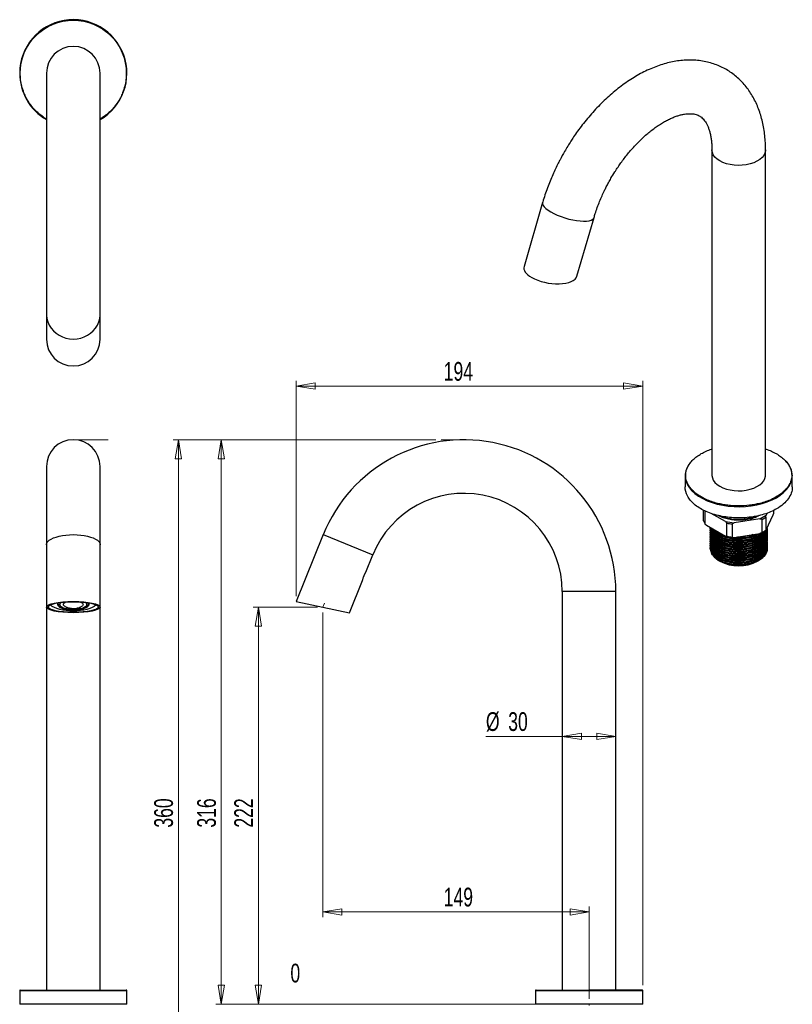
# Model space of a CAD drawing. Header units: millimetres. Extents: x 39 to 183, y 13 to 289.
# Tile 9 of 9: x 39 to 183, y 105 to 289. Entities that reach past the tile are written whole.
import ezdxf

# ---------------------------------------------------------------- set-up
doc = ezdxf.new("R2010")
doc.units = ezdxf.units.MM
doc.linetypes.add('CENTERX2', pattern=[20.32, 12.7, -2.54, 2.54, -2.54])
doc.styles.add('SLDTEXTSTYLE0', font='TXT', dxfattribs={"width": 0.7})
doc.dimstyles.new('SLDDIMSTYLE0', dxfattribs={"dimtxt": 3.5, "dimasz": 3.556, "dimexe": 0, "dimexo": 0.0625, "dimgap": 0.875, "dimtad": 1, "dimdec": 0, "dimlfac": 3, "dimrnd": 1e-09, "dimzin": 12, "dimdsep": 46, "dimtxsty": 'SLDTEXTSTYLE0', "dimblk1": 'CLOSED', "dimblk2": 'CLOSED', "dimsah": 1, "dimcen": 0.09, "dimadec": 0, "dimazin": 3, "dimtfac": 1, "dimtdec": 0, "dimtofl": 0, "dimtmove": 0, "dimatfit": 3, "dimldrblk": 'CLOSED', "dimfxl": 0, "dimfrac": 2, "dimtolj": 1, "dimtzin": 12, "dimarcsym": 0})
doc.dimstyles.new('SLDDIMSTYLE1', dxfattribs={"dimtxt": 3.5, "dimasz": 3.556, "dimexe": 0, "dimexo": 0.0625, "dimgap": 0.875, "dimtad": 1, "dimdec": 0, "dimlfac": 3, "dimrnd": 1e-09, "dimdsep": 46, "dimtxsty": 'SLDTEXTSTYLE0', "dimblk1": 'NONE', "dimblk2": 'NONE', "dimsah": 1, "dimcen": 0.09, "dimadec": 0, "dimazin": 2, "dimtfac": 1, "dimtdec": 0, "dimtmove": 0, "dimatfit": 0, "dimldrblk": 'NONE', "dimfxl": 0, "dimfrac": 2, "dimtolj": 1, "dimtzin": 12, "dimarcsym": 0})

# ---------------------------------------------------------------- blocks, each defined once
blk = doc.blocks.new('_Closed')
at = {"color": 0, "linetype": 'ByBlock', "lineweight": -2}
for p, q in [((-1, 0.166667), (0, 0)), ((-1, 0.166667), (-1, -0.166667)), ((0, 0), (-1, -0.166667)), ((0, 0), (-1, 0))]:
    blk.add_line(p, q, dxfattribs=at)
blk = doc.blocks.new('_D')
at = {"color": 7, "linetype": 'Continuous', "lineweight": 0}
for p, q in [((94.53, 179.26), (82.51, 179.26)), ((83.51, 179.26), (83.51, 105.1)), ((134.2, 105.1), (82.51, 105.1))]:
    blk.add_line(p, q, dxfattribs=at)
at = {"color": 7, "linetype": 'Continuous', "lineweight": 18, "xscale": 3.556, "yscale": 3.556}
for p, rotation in [((83.51, 179.26), 90.0000000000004), ((83.51, 105.1), 270.0000000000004)]:
    blk.add_blockref('_Closed', p, dxfattribs=dict(at, rotation=rotation))
at = {"color": 7, "linetype": 'Continuous', "lineweight": 18, "insert": (78.99, 138.08), "char_height": 3.5, "attachment_point": 1, "rotation": 90, "style": 'SLDTEXTSTYLE0'}
blk.add_mtext('222', dxfattribs=at)
blk = doc.blocks.new('_D_1')
at = {"color": 7, "linetype": 'Continuous', "lineweight": 0}
for p, q in [((95.53, 178.26), (95.53, 121.35)), ((145.2, 106.1), (145.2, 123.35)), ((95.53, 122.35), (145.2, 122.35))]:
    blk.add_line(p, q, dxfattribs=at)
at = {"color": 7, "linetype": 'Continuous', "lineweight": 18, "xscale": 3.556, "yscale": 3.556, "rotation": 180.0000000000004}
blk.add_blockref('_Closed', (95.53, 122.35), dxfattribs=at)
at = {"color": 7, "linetype": 'Continuous', "lineweight": 18, "xscale": 3.556, "yscale": 3.556}
blk.add_blockref('_Closed', (145.2, 122.35), dxfattribs=at)
at = {"color": 7, "linetype": 'Continuous', "lineweight": 18, "insert": (118.08, 126.87), "char_height": 3.5, "attachment_point": 1, "style": 'SLDTEXTSTYLE0'}
blk.add_mtext('149', dxfattribs=at)
blk = doc.blocks.new('_D_2')
at = {"color": 7, "linetype": 'Continuous', "lineweight": 0}
for p, q in [((116.58, 210.49), (75.57, 210.49)), ((76.57, 210.49), (76.57, 105.1)), ((144.2, 105.1), (75.57, 105.1))]:
    blk.add_line(p, q, dxfattribs=at)
at = {"color": 7, "linetype": 'Continuous', "lineweight": 18, "xscale": 3.556, "yscale": 3.556}
for p, rotation in [((76.57, 210.49), 90.0000000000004), ((76.57, 105.1), 270.0000000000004)]:
    blk.add_blockref('_Closed', p, dxfattribs=dict(at, rotation=rotation))
at = {"color": 7, "linetype": 'Continuous', "lineweight": 18, "insert": (72.06, 138.08), "char_height": 3.5, "attachment_point": 1, "rotation": 90, "style": 'SLDTEXTSTYLE0'}
blk.add_mtext('316', dxfattribs=at)
blk = doc.blocks.new('_D_3')
at = {"color": 7, "linetype": 'Continuous', "lineweight": 0}
for p, q in [((116.58, 210.49), (67.56, 210.49)), ((68.56, 210.49), (68.56, 90.6)), ((144.2, 90.6), (67.56, 90.6))]:
    blk.add_line(p, q, dxfattribs=at)
at = {"color": 7, "linetype": 'Continuous', "lineweight": 18, "xscale": 3.556, "yscale": 3.556}
for p, rotation in [((68.56, 210.49), 90.0000000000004), ((68.56, 90.6), 270.0000000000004)]:
    blk.add_blockref('_Closed', p, dxfattribs=dict(at, rotation=rotation))
at = {"color": 7, "linetype": 'Continuous', "lineweight": 18, "insert": (64.05, 138.08), "char_height": 3.5, "attachment_point": 1, "rotation": 90, "style": 'SLDTEXTSTYLE0'}
blk.add_mtext('360', dxfattribs=at)
blk = doc.blocks.new('_D_4')
at = {"color": 7, "linetype": 'Continuous', "lineweight": 0}
for q in [(125.95, 155.12), (150.2, 155.12)]:
    blk.add_line((140.2, 155.12), q, dxfattribs=at)
at = {"color": 7, "linetype": 'Continuous', "lineweight": 18, "xscale": 3.556, "yscale": 3.556, "rotation": 180.0000000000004}
blk.add_blockref('_Closed', (140.2, 155.12), dxfattribs=at)
at = {"color": 7, "linetype": 'Continuous', "lineweight": 18, "xscale": 3.556, "yscale": 3.556}
blk.add_blockref('_Closed', (150.2, 155.12), dxfattribs=at)
at = {"color": 7, "linetype": 'Continuous', "lineweight": 18, "char_height": 3.5, "attachment_point": 1, "style": 'SLDTEXTSTYLE0'}
for s, insert in [('%%c', (125.95, 159.63)), ('30', (130.11, 159.63))]:
    blk.add_mtext(s, dxfattribs=dict(at, insert=insert))
blk = doc.blocks.new('_D_5')
at = {"color": 7, "linetype": 'Continuous', "lineweight": 18, "insert": (89.47, 112.68), "char_height": 3.5, "attachment_point": 1, "style": 'SLDTEXTSTYLE0'}
blk.add_mtext('0', dxfattribs=at)
blk = doc.blocks.new('_None')
blk = doc.blocks.new('_D_6')
at = {"color": 7, "linetype": 'Continuous', "lineweight": 0}
for p, q in [((90.56, 181.31), (90.56, 221.49)), ((155.2, 108.67), (155.2, 221.49)), ((155.2, 220.49), (90.56, 220.49))]:
    blk.add_line(p, q, dxfattribs=at)
at = {"color": 7, "linetype": 'Continuous', "lineweight": 18, "xscale": 3.556, "yscale": 3.556, "rotation": 180.0000000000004}
blk.add_blockref('_Closed', (90.56, 220.49), dxfattribs=at)
at = {"color": 7, "linetype": 'Continuous', "lineweight": 18, "xscale": 3.556, "yscale": 3.556}
blk.add_blockref('_Closed', (155.2, 220.49), dxfattribs=at)
at = {"color": 7, "linetype": 'Continuous', "lineweight": 18, "insert": (118.08, 225), "char_height": 3.5, "attachment_point": 1, "style": 'SLDTEXTSTYLE0'}
blk.add_mtext('194', dxfattribs=at)

msp = doc.modelspace()

# ---------------------------------------------------------------- linework, layer by layer
at = {"color": 7, "linetype": 'Continuous', "lineweight": 25}
for p, q in [((43.95, 278.9), (43.95, 233.93)), ((53.95, 233.93), (53.95, 278.9)), ((168.12, 264.58), (168.12, 203.84)), ((178.12, 203.84), (178.12, 264.58)), ((136.52, 254.76), (133.06, 242.85)), ((142.94, 241.03), (146.13, 251.96)), ((43.95, 233.93), (43.95, 229.23)), ((53.95, 229.23), (53.95, 233.93)), ((43.95, 205.49), (43.95, 190.89)), ((53.95, 190.89), (53.95, 205.49)), ((163.12, 203.76), (163.12, 201.67)), ((183.12, 201.67), (183.12, 203.76)), ((166.57, 195.36), (166.57, 197.34)), ((166.82, 197.27), (166.82, 194.82)), ((170.65, 195.2), (167.99, 196.74)), ((178.46, 196.8), (178.27, 196.38)), ((179.56, 196.45), (179.67, 196.81)), ((179.67, 196.81), (179.67, 197.34)), ((166.82, 194.82), (167.11, 194.52)), ((170.65, 195.2), (172.26, 194.95)), ((170.65, 195.2), (170.93, 194.9)), ((170.93, 192.45), (170.93, 194.9)), ((171.87, 194.76), (172.26, 194.95)), ((177.09, 195.7), (172.26, 194.95)), ((177.09, 195.7), (178.27, 196.38)), ((177.09, 195.7), (177.48, 195.63)), ((177.48, 193.18), (177.48, 195.63)), ((178.16, 196.02), (178.27, 196.38)), ((178.16, 196.02), (178.16, 193.57)), ((178.27, 193.66), (179.56, 196.45)), ((167.11, 194.52), (170.65, 192.48)), ((167.82, 194.05), (167.82, 193.87)), ((167.82, 193.64), (167.82, 193.47)), ((167.82, 193.23), (167.82, 193.06)), ((171.87, 194.76), (171.87, 192.31)), ((177.48, 193.18), (177.09, 192.98)), ((177.72, 193.3), (177.84, 193.37)), ((178.16, 193.57), (178.27, 193.66)), ((178.42, 193.67), (178.42, 193.84)), ((178.42, 193.26), (178.42, 193.44)), ((178.42, 192.85), (178.42, 193.03)), ((95.59, 192.77), (90.56, 180.31)), ((167.82, 192.82), (167.82, 192.65)), ((167.82, 192.42), (167.82, 192.24)), ((167.82, 192.01), (167.82, 191.83)), ((167.82, 191.6), (167.82, 191.42)), ((167.82, 191.19), (167.82, 191.02)), ((170.93, 192.45), (170.65, 192.48)), ((170.65, 192.48), (172.26, 192.23)), ((171.87, 192.31), (172.26, 192.23)), ((172.26, 192.23), (177.09, 192.98)), ((176.98, 191.16), (176.81, 191.32)), ((177.03, 192.97), (176.87, 192.86)), ((178.42, 192.44), (178.42, 192.62)), ((178.42, 192.04), (178.42, 192.21)), ((178.42, 191.63), (178.42, 191.8)), ((178.42, 191.22), (178.42, 191.4)), ((43.95, 190.89), (43.95, 179.26)), ((53.95, 179.26), (53.95, 190.89)), ((167.82, 190.78), (167.82, 190.61)), ((167.82, 190.61), (168, 189.83)), ((167.82, 190.37), (167.82, 190.2)), ((178.42, 190.81), (178.42, 190.99)), ((178.42, 190.4), (178.42, 190.58)), ((178.42, 190.1), (178.42, 190.17)), ((103.55, 185.78), (104.86, 189.02)), ((169.42, 187.91), (169.61, 187.8)), ((176.63, 187.8), (176.87, 187.94)), ((100.49, 178.2), (102.93, 184.23)), ((140.2, 182.15), (140.2, 107.77)), ((150.2, 107.77), (150.2, 182.15)), ((90.56, 180.31), (100.49, 178.2)), ((43.95, 179.26), (43.95, 107.77)), ((46.45, 180.09), (46.45, 179.73)), ((51.45, 179.73), (51.45, 180.09)), ((51.72, 179.89), (51.74, 179.82)), ((53.95, 107.77), (53.95, 179.26)), ((38.95, 107.67), (38.95, 105.1)), ((58.95, 105.1), (58.95, 107.67)), ((135.2, 107.67), (135.2, 105.1)), ((155.2, 105.1), (155.2, 107.67))]:
    msp.add_line(p, q, dxfattribs=at)
at = {"color": 7, "linetype": 'CENTERX2', "lineweight": 18}
for p, q in [((48.95, 210.49), (55.48, 210.49)), ((121.86, 210.49), (117.58, 210.49)), ((95.53, 179.26), (95.81, 179.96)), ((145.2, 105.1), (145.2, 104.85))]:
    msp.add_line(p, q, dxfattribs=at)
at = {"color": 8, "linetype": 'Continuous', "lineweight": 25}
for p, q in [((95.59, 192.77), (104.86, 189.02)), ((176.87, 191.22), (176.73, 191.39)), ((168, 189.6), (168.12, 189.67)), ((150.2, 182.15), (140.2, 182.15)), ((38.95, 107.67), (58.95, 107.67)), ((135.2, 107.67), (155.2, 107.67))]:
    msp.add_line(p, q, dxfattribs=at)
at = {"color": 8, "linetype": 'Continuous', "lineweight": 25, "flags": 128}
for points in [[(169.59, 262.54), (169.09, 262.87), (168.68, 263.25), (168.38, 263.66), (168.2, 264.09), (168.12, 264.53), (168.12, 264.58)], [(178.12, 264.58), (178.11, 264.41), (178.01, 263.98), (177.79, 263.55), (177.47, 263.15), (177.04, 262.79), (176.52, 262.46), (175.92, 262.19), (175.25, 261.97), (174.54, 261.81), (173.79, 261.72), (173.03, 261.69), (172.26, 261.74), (171.52, 261.85), (170.82, 262.02), (170.17, 262.25), (169.59, 262.54)], [(136.52, 254.76), (136.51, 254.52), (136.61, 254.24), (136.82, 253.94), (137.13, 253.63), (137.54, 253.31), (138.05, 253)], [(138.05, 253), (138.62, 252.69), (139.27, 252.4), (139.96, 252.13), (140.68, 251.89), (141.41, 251.68), (142.15, 251.52), (142.86, 251.4), (143.54, 251.32), (144.17, 251.29), (144.73, 251.31), (145.21, 251.38), (145.6, 251.49), (145.89, 251.65), (146.07, 251.85), (146.13, 251.97)], [(43.95, 233.93), (43.96, 233.77), (44.03, 233.12), (44.2, 232.5), (44.46, 231.9), (44.81, 231.34), (45.24, 230.83), (45.74, 230.38), (46.3, 230), (46.92, 229.69), (47.57, 229.47), (48.26, 229.34), (48.95, 229.29)], [(48.95, 229.29), (49.65, 229.34), (50.33, 229.47), (50.99, 229.69), (51.6, 230), (52.17, 230.38), (52.67, 230.83), (53.1, 231.34), (53.45, 231.9), (53.71, 232.5), (53.88, 233.12), (53.95, 233.77), (53.95, 233.93)], [(163.12, 203.76), (163.15, 203.33), (163.29, 202.71), (163.54, 202.1), (163.91, 201.52), (164.39, 200.95), (164.96, 200.43), (165.64, 199.94), (166.4, 199.49), (167.24, 199.1), (168.14, 198.76), (169.11, 198.47), (170.13, 198.26), (171.17, 198.1), (172.25, 198.01), (173.33, 197.99), (174.41, 198.04), (175.47, 198.15), (176.51, 198.33), (177.51, 198.58), (178.45, 198.88), (179.34, 199.24), (180.15, 199.66), (180.88, 200.12), (181.51, 200.62), (182.05, 201.17), (182.49, 201.74), (182.81, 202.33), (183.02, 202.95), (183.12, 203.57), (183.12, 203.76)], [(43.95, 190.89), (43.96, 190.96), (44.03, 191.22), (44.2, 191.47), (44.46, 191.71), (44.81, 191.94), (45.24, 192.15), (45.74, 192.33), (46.3, 192.48), (46.92, 192.6), (47.57, 192.69), (48.26, 192.75), (48.95, 192.77)], [(48.95, 192.77), (49.65, 192.75), (50.33, 192.69), (50.99, 192.6), (51.6, 192.48), (52.17, 192.33), (52.67, 192.15), (53.1, 191.94), (53.45, 191.71), (53.71, 191.47), (53.88, 191.22), (53.95, 190.96), (53.95, 190.89)], [(51.74, 179.89), (51.73, 179.74), (51.65, 179.55), (51.47, 179.37), (51.2, 179.2), (50.86, 179.06), (50.45, 178.94), (49.99, 178.85), (49.5, 178.8), (48.99, 178.78), (48.47, 178.79), (47.98, 178.84), (47.51, 178.93), (47.1, 179.04), (46.75, 179.18), (46.47, 179.35), (46.28, 179.53), (46.18, 179.71), (46.16, 179.82)]]:
    msp.add_lwpolyline(points, dxfattribs=at)
at = {"color": 7, "linetype": 'Continuous', "lineweight": 25, "flags": 128}
for points in [[(168.12, 203.84), (168.12, 203.79), (168.2, 203.35), (168.38, 202.92), (168.68, 202.51), (169.09, 202.14), (169.59, 201.8)], [(169.59, 201.8), (170.17, 201.52), (170.82, 201.28), (171.52, 201.11), (172.26, 201), (173.03, 200.96), (173.79, 200.98), (174.54, 201.08), (175.25, 201.23), (175.92, 201.45), (176.52, 201.73), (177.04, 202.05), (177.47, 202.42), (177.79, 202.82), (178.01, 203.24), (178.11, 203.68), (178.12, 203.84)], [(178.42, 190.1), (178.42, 189.98), (178.33, 189.53), (178.12, 189.09), (177.8, 188.67), (177.38, 188.28), (176.86, 187.93), (176.26, 187.63), (175.58, 187.39)], [(53.23, 179.65), (53.16, 179.58), (52.86, 179.36), (52.48, 179.15), (52.02, 178.97), (51.49, 178.82), (50.9, 178.69), (50.28, 178.6), (49.62, 178.54), (48.95, 178.53), (48.28, 178.54), (47.63, 178.6), (47, 178.69), (46.42, 178.82), (45.89, 178.97), (45.43, 179.15), (45.04, 179.36), (44.74, 179.58), (44.67, 179.65)]]:
    msp.add_lwpolyline(points, dxfattribs=at)
at = {"color": 7, "linetype": 'Continuous', "lineweight": 25}
for centre, radius, start, end in [((48.95, 278.9), 10, 300, 179.6376), ((48.95, 278.9), 5, 0, 180), ((48.95, 278.9), 10, 179.6376, 240), ((48.95, 205.49), 5, 0, 180), ((121.86, 182.15), 28.33, 0, 158), ((166.94, 203.69), 3.82, 140.8091, 178.9223), ((179.1, 203.63), 4.03, 1.9188, 43.7007), ((121.86, 182.15), 18.33, 0, 158), ((169.12, 196.22), 2.69, 198.5511, 211.2458), ((173.05, 205.47), 10.77, 258.6932, 263.7207), ((174.69, 201.25), 6.28, 296.3949, 303.5997), ((174.69, 198.8), 6.28, 296.3949, 303.5997), ((173.05, 203.02), 10.77, 258.6932, 263.7207), ((173.12, 194.52), 7.58, 242.3907, 297.6147), ((39.05, 107.67), 0.1, 90, 180), ((58.85, 107.67), 0.1, 0, 90), ((135.3, 107.67), 0.1, 90, 180), ((155.1, 107.67), 0.1, 0, 90)]:
    msp.add_arc(centre, radius, start, end, dxfattribs=at)
for centre, major_axis, ratio, start_param, end_param in [((138, 241.94), (4.97, -0.78), 0.445704, 3.084846, 4.000589), ((138, 241.94), (4.97, -0.78), 0.445704, 4.000589, 6.226439), ((48.95, 229.23), (5, 0), 0.993237, 3.141593, 4.712389), ((48.95, 229.23), (5, 0), 0.993237, 4.712389, 6.283185)]:
    msp.add_ellipse(centre, major_axis=major_axis, ratio=ratio, start_param=start_param, end_param=end_param, dxfattribs=at)
for major_axis in [(5, 0), (4.67, 0)]:
    msp.add_ellipse((48.95, 179.26), major_axis=major_axis, ratio=0.211119, dxfattribs=at)
for points, knots in [([(39.05, 278.9), (39.05, 281.52), (40.1, 284.04), (43.81, 287.75), (46.33, 288.8), (51.58, 288.8), (54.1, 287.75), (57.81, 284.04), (58.85, 281.52), (58.85, 278.9)], [0, 0, 0, 0, 0.25, 0.25, 0.5, 0.5, 0.75, 0.75, 1, 1, 1, 1]), ([(178.11, 264.58), (178.12, 264.69), (178.13, 265.26), (178.08, 266.26), (177.96, 267.59), (177.76, 268.88), (177.49, 270.13), (177.15, 271.35), (176.73, 272.52), (176.24, 273.63), (175.67, 274.69), (175.04, 275.68), (174.33, 276.61), (173.55, 277.47), (172.71, 278.26), (171.8, 278.96), (170.83, 279.59), (169.8, 280.13), (168.71, 280.57), (167.57, 280.93), (166.37, 281.18), (165.12, 281.33), (163.87, 281.37), (162.62, 281.31), (161.4, 281.16), (160.15, 280.91), (158.9, 280.57), (157.64, 280.14), (156.38, 279.61), (155.13, 279.01), (153.89, 278.32), (152.67, 277.55), (151.47, 276.72), (150.29, 275.81), (149.14, 274.84), (148.02, 273.81), (146.93, 272.73), (145.89, 271.61), (144.89, 270.44), (143.95, 269.27), (143.09, 268.12), (142.38, 267.1), (141.77, 266.17), (141.2, 265.27), (140.82, 264.63), (140.62, 264.29)], [0, 0, 0, 0, 0.005913, 0.030132, 0.054422, 0.078741, 0.103043, 0.127278, 0.151398, 0.175363, 0.199149, 0.222751, 0.246186, 0.269494, 0.292733, 0.315979, 0.33932, 0.362853, 0.386668, 0.410856, 0.435528, 0.460792, 0.486746, 0.510595, 0.534811, 0.559366, 0.584208, 0.609271, 0.634484, 0.65978, 0.6851, 0.710389, 0.73561, 0.760741, 0.785762, 0.810655, 0.83539, 0.859921, 0.884153, 0.907875, 0.930507, 0.95078, 0.965544, 0.982064, 1, 1, 1, 1]), ([(149.28, 259.29), (149.53, 259.7), (149.87, 260.27), (150.4, 261.1), (150.87, 261.8), (151.45, 262.61), (152.08, 263.43), (152.76, 264.26), (153.47, 265.08), (154.21, 265.87), (154.97, 266.62), (155.75, 267.34), (156.54, 268), (157.33, 268.61), (158.12, 269.16), (158.9, 269.65), (159.65, 270.08), (160.39, 270.44), (161.1, 270.75), (161.78, 270.98), (162.42, 271.16), (163.01, 271.28), (163.57, 271.35), (164.08, 271.36), (164.54, 271.33), (164.97, 271.26), (165.37, 271.14), (165.76, 270.96), (166.13, 270.72), (166.47, 270.4), (166.76, 270.05), (167.04, 269.64), (167.29, 269.16), (167.51, 268.61), (167.71, 267.99), (167.88, 267.3), (168.01, 266.54), (168.09, 265.71), (168.12, 265.05), (168.12, 264.66), (168.12, 264.58)], [0, 0, 0, 0, 0.030393, 0.042788, 0.063321, 0.084595, 0.107351, 0.131009, 0.155324, 0.180099, 0.20519, 0.23049, 0.255916, 0.281406, 0.306915, 0.332412, 0.357881, 0.383326, 0.408766, 0.43425, 0.459839, 0.485639, 0.511821, 0.538641, 0.566485, 0.595961, 0.628076, 0.664589, 0.708211, 0.742896, 0.774205, 0.803534, 0.831658, 0.859062, 0.886058, 0.912851, 0.939576, 0.966296, 0.993068, 1, 1, 1, 1]), ([(140.62, 264.29), (140.34, 263.78), (139.93, 263.06), (139.38, 261.98), (138.92, 261.05), (138.4, 259.92), (137.9, 258.73), (137.41, 257.48), (136.96, 256.17), (136.66, 255.26), (136.53, 254.79), (136.52, 254.76)], [0, 0, 0, 0, 0.166352, 0.234156, 0.346593, 0.463266, 0.588345, 0.718777, 0.853354, 0.991121, 1, 1, 1, 1]), ([(146.13, 251.97), (146.2, 252.21), (146.38, 252.83), (146.73, 253.83), (147.16, 254.95), (147.6, 256), (148.03, 256.91), (148.43, 257.72), (148.83, 258.49), (149.13, 259.02), (149.28, 259.29)], [0, 0, 0, 0, 0.100455, 0.254847, 0.406663, 0.552027, 0.682526, 0.777707, 0.884292, 1, 1, 1, 1]), ([(163.27, 204.42), (163.27, 204.42), (163.29, 204.62), (163.42, 205.01), (163.67, 205.58), (164.05, 206.17), (164.59, 206.77), (165.29, 207.37), (165.85, 207.72), (166.12, 207.89)], [0, 0, 0, 0, 0.004464, 0.1550687, 0.3025097, 0.4499766, 0.6385801, 0.8220491, 1, 1, 1, 1]), ([(166.12, 207.89), (166.42, 208.04), (167.02, 208.36), (167.7, 208.65), (168.1, 208.77), (168.12, 208.77)], [0, 0, 0, 0, 0.476927, 0.968644, 1, 1, 1, 1]), ([(178.12, 208.77), (178.14, 208.77), (178.54, 208.65), (179.22, 208.36), (180.14, 207.9), (180.95, 207.37), (181.65, 206.77), (182.19, 206.17), (182.56, 205.58), (182.79, 205.18), (182.82, 204.95), (182.83, 204.92)], [0, 0, 0, 0, 0.009398, 0.157074, 0.300318, 0.443543, 0.59122, 0.743052, 0.861732, 0.980434, 1, 1, 1, 1]), ([(180.19, 197.59), (179.5, 197.18), (178.7, 196.84), (176.97, 196.31), (176.04, 196.12), (174.11, 195.89), (173.12, 195.87), (171.16, 195.98), (170.2, 196.12), (168.39, 196.55), (167.54, 196.85), (166.02, 197.56), (165.35, 197.99), (164.26, 198.93), (163.84, 199.45), (163.27, 200.53), (163.12, 201.1), (163.12, 201.67)], [0, 0, 0, 0, 0.125, 0.125, 0.25, 0.25, 0.375, 0.375, 0.5, 0.5, 0.625, 0.625, 0.75, 0.75, 0.875, 0.875, 1, 1, 1, 1]), ([(183.12, 201.67), (183.12, 201.29), (183.06, 200.91), (182.8, 200.17), (182.61, 199.81), (182.11, 199.11), (181.8, 198.77), (181.07, 198.15), (180.66, 197.85), (180.19, 197.59)], [0, 0, 0, 0, 0.25, 0.25, 0.5, 0.5, 0.75, 0.75, 1, 1, 1, 1]), ([(176.94, 196.33), (176.71, 196.21), (176.2, 195.96), (175.27, 195.68), (174.22, 195.49), (173.12, 195.43), (172.02, 195.49), (170.97, 195.68), (170.04, 195.96), (169.54, 196.21), (169.3, 196.33)], [0, 0, 0, 0, 0.1099092, 0.2399395, 0.3699697, 0.5, 0.6300303, 0.7600605, 0.8900908, 1, 1, 1, 1]), ([(176.2, 196.2), (176.16, 196.18), (175.85, 196.02), (175.16, 195.83), (174.16, 195.63), (173.12, 195.56), (172.08, 195.61), (171.08, 195.77), (170.29, 195.99), (169.89, 196.19), (169.75, 196.25)], [0, 0, 0, 0, 0.02549, 0.174795, 0.324099, 0.473404, 0.622709, 0.772014, 0.921319, 1, 1, 1, 1]), ([(175.23, 195.69), (175.51, 195.77), (176.08, 195.93), (176.54, 196.18), (176.76, 196.3)], [0, 0, 0, 0, 0.514705, 1, 1, 1, 1]), ([(176.87, 192.04), (176.61, 191.9), (176.09, 191.63), (175.16, 191.33), (174.16, 191.14), (173.12, 191.07), (172.08, 191.12), (171.08, 191.28), (170.16, 191.55), (169.35, 191.92), (168.69, 192.38), (168.19, 192.9), (167.9, 193.46), (167.79, 193.87), (167.83, 194.09), (167.83, 194.11)], [0, 0, 0, 0, 0.0826498, 0.1652997, 0.2479495, 0.3305994, 0.4132492, 0.4958991, 0.5785489, 0.6611987, 0.7438486, 0.8264984, 0.9091483, 0.9917981, 1, 1, 1, 1]), ([(176.87, 191.63), (176.61, 191.49), (176.09, 191.22), (175.16, 190.92), (174.16, 190.74), (173.12, 190.66), (172.08, 190.71), (171.08, 190.87), (170.16, 191.14), (169.35, 191.51), (168.69, 191.97), (168.19, 192.49), (167.9, 193.05), (167.79, 193.48), (167.83, 193.72), (167.84, 193.76)], [0, 0, 0, 0, 0.081972, 0.163943, 0.245915, 0.327887, 0.409858, 0.49183, 0.573802, 0.655773, 0.737745, 0.819716, 0.901688, 0.98366, 1, 1, 1, 1]), ([(176.87, 191.22), (176.61, 191.08), (176.09, 190.81), (175.16, 190.52), (174.16, 190.33), (173.12, 190.26), (172.08, 190.3), (171.08, 190.46), (170.16, 190.74), (169.35, 191.11), (168.69, 191.56), (168.19, 192.08), (167.9, 192.64), (167.79, 193.08), (167.83, 193.31), (167.84, 193.35)], [0, 0, 0, 0, 0.081972, 0.163943, 0.245915, 0.327887, 0.409858, 0.49183, 0.573802, 0.655773, 0.737745, 0.819716, 0.901688, 0.98366, 1, 1, 1, 1]), ([(167.85, 194.09), (167.87, 193.96), (167.91, 193.63), (168.2, 193.13), (168.68, 192.61), (169.35, 192.16), (170.16, 191.79), (171.08, 191.51), (172.08, 191.35), (173.12, 191.3), (174.16, 191.38), (175.16, 191.57), (176.09, 191.86), (176.61, 192.13), (176.87, 192.27)], [0, 0, 0, 0, 0.05807, 0.1437, 0.22933, 0.31496, 0.40059, 0.48622, 0.57185, 0.65748, 0.74311, 0.82874, 0.91437, 1, 1, 1, 1]), ([(176.87, 192.45), (176.61, 192.31), (176.09, 192.03), (175.16, 191.74), (174.16, 191.55), (173.12, 191.48), (172.08, 191.53), (171.08, 191.69), (170.16, 191.96), (169.35, 192.33), (168.68, 192.78), (168.2, 193.3), (167.93, 193.74), (167.9, 194.01), (167.89, 194.07)], [0, 0, 0, 0, 0.08815, 0.1763, 0.26445, 0.3526, 0.440749, 0.528899, 0.617049, 0.705199, 0.793349, 0.881499, 0.969649, 1, 1, 1, 1]), ([(167.96, 194.03), (168.04, 193.87), (168.2, 193.51), (168.69, 193.02), (169.35, 192.56), (170.16, 192.19), (171.08, 191.92), (172.08, 191.76), (173.12, 191.71), (174.16, 191.78), (175.16, 191.97), (176.09, 192.27), (176.61, 192.54), (176.87, 192.68)], [0, 0, 0, 0, 0.07967, 0.171703, 0.263736, 0.355769, 0.447802, 0.539835, 0.631868, 0.723901, 0.815934, 0.907967, 1, 1, 1, 1]), ([(176.87, 192.86), (176.52, 192.68), (175.81, 192.31), (174.51, 192), (173.12, 191.87), (171.73, 191.96), (170.44, 192.25), (169.34, 192.73), (168.51, 193.31), (168.23, 193.75), (168.11, 193.95)], [0, 0, 0, 0, 0.128168, 0.256336, 0.384504, 0.512672, 0.64084, 0.769008, 0.897177, 1, 1, 1, 1]), ([(168.41, 193.76), (168.45, 193.71), (168.66, 193.41), (169.35, 192.97), (170.44, 192.49), (171.73, 192.19), (173.12, 192.1), (174.5, 192.23), (175.64, 192.49), (176.2, 192.77), (176.4, 192.87)], [0, 0, 0, 0, 0.0324386, 0.1796576, 0.3268766, 0.4740956, 0.6213146, 0.7685336, 0.9157526, 1, 1, 1, 1]), ([(176.87, 191.86), (177.1, 192.02), (177.56, 192.32), (178.04, 192.87), (178.35, 193.43), (178.38, 193.8), (178.4, 193.96)], [0, 0, 0, 0, 0.262536, 0.525072, 0.787608, 1, 1, 1, 1]), ([(178.4, 193.95), (178.41, 193.91), (178.46, 193.68), (178.34, 193.23), (178.05, 192.64), (177.56, 192.09), (177.1, 191.78), (176.87, 191.63)], [0, 0, 0, 0, 0.041235, 0.280926, 0.520617, 0.760309, 1, 1, 1, 1]), ([(178.35, 193.84), (178.34, 193.77), (178.31, 193.5), (178.04, 193.05), (177.57, 192.5), (177.1, 192.19), (176.87, 192.04)], [0, 0, 0, 0, 0.096197, 0.397464, 0.698732, 1, 1, 1, 1]), ([(176.87, 192.27), (177.1, 192.43), (177.56, 192.73), (178, 193.2), (178.14, 193.52), (178.19, 193.63)], [0, 0, 0, 0, 0.386624, 0.773248, 1, 1, 1, 1]), ([(178.4, 193.55), (178.41, 193.51), (178.46, 193.27), (178.34, 192.82), (178.05, 192.23), (177.56, 191.68), (177.1, 191.38), (176.87, 191.22)], [0, 0, 0, 0, 0.045573, 0.2841798, 0.5227865, 0.7613933, 1, 1, 1, 1]), ([(178.03, 193.49), (178.03, 193.48), (177.92, 193.28), (177.55, 192.91), (177.1, 192.6), (176.87, 192.45)], [0, 0, 0, 0, 0.024846, 0.512423, 1, 1, 1, 1]), ([(176.87, 192.68), (177.11, 192.83), (177.42, 193.03), (177.63, 193.26), (177.67, 193.32)], [0, 0, 0, 0, 0.771422, 1, 1, 1, 1]), ([(178.4, 193.14), (178.41, 193.11), (178.46, 192.86), (178.34, 192.41), (178.05, 191.83), (177.56, 191.28), (177.1, 190.97), (176.87, 190.81)], [0, 0, 0, 0, 0.0455731, 0.2841798, 0.5227865, 0.7613933, 1, 1, 1, 1]), ([(176.87, 190.81), (176.61, 190.68), (176.09, 190.4), (175.16, 190.11), (174.16, 189.92), (173.12, 189.85), (172.08, 189.89), (171.08, 190.06), (170.16, 190.33), (169.35, 190.7), (168.69, 191.15), (168.19, 191.67), (167.9, 192.24), (167.79, 192.67), (167.83, 192.9), (167.84, 192.94)], [0, 0, 0, 0, 0.081972, 0.163943, 0.245915, 0.327887, 0.409858, 0.49183, 0.573802, 0.655773, 0.737745, 0.819716, 0.901688, 0.98366, 1, 1, 1, 1]), ([(176.87, 190.41), (176.61, 190.27), (176.09, 189.99), (175.16, 189.7), (174.16, 189.51), (173.12, 189.44), (172.08, 189.49), (171.08, 189.65), (170.16, 189.92), (169.35, 190.29), (168.69, 190.74), (168.19, 191.26), (167.9, 191.83), (167.79, 192.26), (167.83, 192.49), (167.84, 192.53)], [0, 0, 0, 0, 0.081972, 0.163943, 0.245915, 0.327887, 0.409858, 0.49183, 0.573802, 0.655773, 0.737745, 0.819716, 0.901688, 0.98366, 1, 1, 1, 1]), ([(176.87, 190), (176.61, 189.86), (176.09, 189.58), (175.16, 189.29), (174.16, 189.1), (173.12, 189.03), (172.08, 189.08), (171.08, 189.24), (170.16, 189.51), (169.35, 189.88), (168.69, 190.34), (168.19, 190.85), (167.9, 191.42), (167.79, 191.85), (167.83, 192.09), (167.84, 192.12)], [0, 0, 0, 0, 0.0819716, 0.1639433, 0.2459149, 0.3278866, 0.4098582, 0.4918299, 0.5738015, 0.6557732, 0.7377448, 0.8197165, 0.9016881, 0.9836598, 1, 1, 1, 1]), ([(176.87, 189.59), (176.61, 189.45), (176.09, 189.18), (175.16, 188.88), (174.16, 188.69), (173.12, 188.62), (172.08, 188.67), (171.08, 188.83), (170.16, 189.1), (169.35, 189.47), (168.69, 189.93), (168.19, 190.45), (167.9, 191.01), (167.79, 191.44), (167.83, 191.68), (167.84, 191.72)], [0, 0, 0, 0, 0.081972, 0.163943, 0.245915, 0.327887, 0.409858, 0.49183, 0.573802, 0.655773, 0.737745, 0.819716, 0.901688, 0.98366, 1, 1, 1, 1]), ([(176.87, 189.18), (176.61, 189.04), (176.09, 188.77), (175.16, 188.47), (174.16, 188.29), (173.12, 188.21), (172.08, 188.26), (171.08, 188.42), (170.16, 188.69), (169.35, 189.06), (168.69, 189.52), (168.19, 190.04), (167.9, 190.6), (167.79, 191.04), (167.83, 191.27), (167.84, 191.31)], [0, 0, 0, 0, 0.081972, 0.163943, 0.245915, 0.327887, 0.409858, 0.49183, 0.573802, 0.655773, 0.737745, 0.819716, 0.901688, 0.98366, 1, 1, 1, 1]), ([(175.77, 192.78), (175.57, 192.7), (175.06, 192.53), (174.16, 192.38), (173.38, 192.3), (172.96, 192.32), (172.87, 192.33)], [0, 0, 0, 0, 0.233238, 0.575523, 0.917808, 1, 1, 1, 1]), ([(178.4, 192.74), (178.41, 192.7), (178.46, 192.46), (178.34, 192.01), (178.05, 191.42), (177.56, 190.87), (177.1, 190.56), (176.87, 190.41)], [0, 0, 0, 0, 0.045573, 0.28418, 0.522787, 0.761393, 1, 1, 1, 1]), ([(178.4, 192.33), (178.41, 192.29), (178.46, 192.05), (178.34, 191.6), (178.05, 191.01), (177.56, 190.46), (177.1, 190.15), (176.87, 190)], [0, 0, 0, 0, 0.045573, 0.28418, 0.522787, 0.761393, 1, 1, 1, 1]), ([(178.4, 191.92), (178.4, 191.88), (178.48, 191.57), (178.27, 190.99), (177.78, 190.22), (177.17, 189.8), (176.87, 189.59)], [0, 0, 0, 0, 0.045787, 0.363858, 0.681929, 1, 1, 1, 1]), ([(178.4, 191.51), (178.41, 191.47), (178.46, 191.23), (178.34, 190.78), (178.05, 190.19), (177.56, 189.64), (177.1, 189.33), (176.87, 189.18)], [0, 0, 0, 0, 0.045573, 0.28418, 0.522787, 0.761393, 1, 1, 1, 1]), ([(168, 189.6), (167.89, 189.86), (167.76, 190.16), (167.84, 190.45), (167.85, 190.49)], [0, 0, 0, 0, 0.869359, 1, 1, 1, 1]), ([(176.87, 188.77), (176.61, 188.63), (176.09, 188.36), (175.16, 188.07), (174.16, 187.88), (173.12, 187.81), (172.08, 187.85), (171.08, 188.01), (170.16, 188.29), (169.35, 188.66), (168.69, 189.11), (168.19, 189.63), (167.9, 190.19), (167.79, 190.63), (167.83, 190.86), (167.84, 190.9)], [0, 0, 0, 0, 0.081972, 0.163943, 0.245915, 0.327887, 0.409858, 0.49183, 0.573802, 0.655773, 0.737745, 0.819716, 0.901688, 0.98366, 1, 1, 1, 1]), ([(175.58, 187.39), (175.4, 187.34), (174.95, 187.21), (174.18, 187.08), (173.29, 187.02), (172.4, 187.05), (171.53, 187.16), (170.71, 187.35), (169.96, 187.62), (169.3, 187.96), (168.75, 188.35), (168.34, 188.8), (168.11, 189.14), (168.06, 189.35), (168.05, 189.38)], [0, 0, 0, 0, 0.0629656, 0.1548842, 0.2468002, 0.3387303, 0.4306575, 0.5230521, 0.615451, 0.7068516, 0.7982449, 0.888526, 0.9799519, 1, 1, 1, 1]), ([(178.42, 190.17), (178.42, 190.16), (178.46, 189.92), (178.31, 189.46), (177.95, 188.82), (177.35, 188.25), (176.56, 187.75), (175.91, 187.51), (175.58, 187.39)], [0, 0, 0, 0, 0.010562, 0.20845, 0.406337, 0.604225, 0.802112, 1, 1, 1, 1]), ([(178.4, 191.1), (178.41, 191.06), (178.46, 190.82), (178.34, 190.37), (178.05, 189.78), (177.56, 189.23), (177.1, 188.93), (176.87, 188.77)], [0, 0, 0, 0, 0.045573, 0.28418, 0.522787, 0.761393, 1, 1, 1, 1]), ([(178.4, 190.7), (178.41, 190.66), (178.46, 190.41), (178.34, 189.96), (178.05, 189.38), (177.56, 188.83), (177.1, 188.52), (176.87, 188.36)], [0, 0, 0, 0, 0.045573, 0.28418, 0.522787, 0.761393, 1, 1, 1, 1]), ([(102.93, 184.23), (102.93, 184.23), (102.93, 184.24), (102.94, 184.26), (102.94, 184.27), (102.95, 184.31), (102.95, 184.34), (102.97, 184.4), (102.98, 184.43), (103.01, 184.54), (103.04, 184.63), (103.08, 184.78), (103.1, 184.83), (103.14, 184.93), (103.16, 184.98), (103.2, 185.08), (103.22, 185.13), (103.26, 185.23), (103.28, 185.27), (103.33, 185.37), (103.35, 185.41), (103.39, 185.49), (103.41, 185.53), (103.45, 185.6), (103.47, 185.63), (103.5, 185.68), (103.51, 185.7), (103.53, 185.74), (103.54, 185.75), (103.55, 185.77), (103.55, 185.78), (103.55, 185.78)], [0, 0, 0, 0, 0.0625, 0.0625, 0.125, 0.125, 0.1875, 0.1875, 0.25, 0.25, 0.375, 0.375, 0.4375, 0.4375, 0.5, 0.5, 0.5625, 0.5625, 0.625, 0.625, 0.6875, 0.6875, 0.75, 0.75, 0.8125, 0.8125, 0.875, 0.875, 0.9375, 0.9375, 1, 1, 1, 1]), ([(47.62, 179.26), (47.55, 179.29), (47.4, 179.36), (47.19, 179.51), (47.07, 179.73), (47.19, 179.95), (47.4, 180.1), (47.55, 180.17), (47.62, 180.2)], [0, 0, 0, 0, 0.118562, 0.252854, 0.502318, 0.751783, 0.886074, 1, 1, 1, 1]), ([(50.3, 180.19), (50.37, 180.16), (50.51, 180.1), (50.71, 179.95), (50.83, 179.73), (50.72, 179.51), (50.51, 179.36), (50.35, 179.29), (50.28, 179.26)], [0, 0, 0, 0, 0.105959, 0.241446, 0.493131, 0.744816, 0.880302, 1, 1, 1, 1]), ([(46.38, 180.08), (46.4, 180.05), (46.41, 180.02), (46.45, 179.99), (46.45, 179.99)], [0, 0, 0, 0, 0.925077, 1, 1, 1, 1]), ([(48.95, 178.79), (48.79, 178.8), (48.46, 178.81), (47.99, 178.86), (47.55, 178.95), (47.17, 179.06), (46.86, 179.21), (46.63, 179.37), (46.48, 179.55), (46.43, 179.73), (46.49, 179.91), (46.57, 180.04), (46.66, 180.1), (46.67, 180.11)], [0, 0, 0, 0, 0.098856, 0.197711, 0.296567, 0.395422, 0.494278, 0.593134, 0.691989, 0.790845, 0.8897, 0.988556, 1, 1, 1, 1]), ([(47.62, 179.26), (47.71, 179.23), (47.9, 179.15), (48.21, 179.08), (48.56, 179.02), (48.81, 179.01), (48.95, 179)], [0, 0, 0, 0, 0.210556, 0.443326, 0.692217, 1, 1, 1, 1]), ([(51.24, 180.1), (51.25, 180.1), (51.33, 180.04), (51.41, 179.91), (51.47, 179.73), (51.42, 179.55), (51.28, 179.37), (51.04, 179.21), (50.73, 179.06), (50.35, 178.95), (49.91, 178.86), (49.44, 178.81), (49.12, 178.8), (48.95, 178.79)], [0, 0, 0, 0, 0.008085, 0.107277, 0.206468, 0.30566, 0.404851, 0.504043, 0.603234, 0.702426, 0.801617, 0.900809, 1, 1, 1, 1]), ([(48.95, 179), (49.14, 179.01), (49.41, 179.02), (49.8, 179.1), (50.06, 179.17), (50.23, 179.24), (50.28, 179.26)], [0, 0, 0, 0, 0.422182, 0.592652, 0.87653, 1, 1, 1, 1]), ([(51.45, 179.99), (51.46, 180), (51.5, 180.02), (51.51, 180.05), (51.52, 180.07)], [0, 0, 0, 0, 0.274649, 1, 1, 1, 1]), ([(51.56, 180.07), (51.55, 180.06), (51.54, 180.02), (51.49, 180), (51.45, 179.98)], [0, 0, 0, 0, 0.291363, 1, 1, 1, 1]), ([(39.05, 107.77), (39.05, 107.77), (40.1, 107.77), (43.81, 107.77), (46.33, 107.77), (51.58, 107.77), (54.1, 107.77), (57.81, 107.77), (58.85, 107.77), (58.85, 107.77)], [0, 0, 0, 0, 0.25, 0.25, 0.5, 0.5, 0.75, 0.75, 1, 1, 1, 1]), ([(135.3, 107.77), (135.3, 107.77), (136.34, 107.77), (140.05, 107.77), (142.57, 107.77), (145.2, 107.77)], [0, 0, 0, 0, 0.5, 0.5, 1, 1, 1, 1]), ([(155.1, 107.77), (155.1, 107.77), (154.05, 107.77), (150.34, 107.77), (147.82, 107.77), (145.2, 107.77)], [0, 0, 0, 0, 0.5, 0.5, 1, 1, 1, 1]), ([(58.95, 105.1), (58.95, 105.1), (58.89, 105.1), (58.63, 105.1), (58.44, 105.1), (57.94, 105.1), (57.63, 105.1), (56.9, 105.1), (56.49, 105.1), (55.56, 105.1), (55.05, 105.1), (53.96, 105.1), (53.38, 105.1), (52.17, 105.1), (51.54, 105.1), (50.26, 105.1), (49.61, 105.1), (48.3, 105.1), (47.64, 105.1), (46.36, 105.1), (45.73, 105.1), (44.52, 105.1), (43.94, 105.1), (42.85, 105.1), (42.34, 105.1), (41.42, 105.1), (41, 105.1), (40.27, 105.1), (39.96, 105.1), (39.46, 105.1), (39.27, 105.1), (39.02, 105.1), (38.95, 105.1), (38.95, 105.1)], [0, 0, 0, 0, 0.0625, 0.0625, 0.125, 0.125, 0.1875, 0.1875, 0.25, 0.25, 0.3125, 0.3125, 0.375, 0.375, 0.4375, 0.4375, 0.5, 0.5, 0.5625, 0.5625, 0.625, 0.625, 0.6875, 0.6875, 0.75, 0.75, 0.8125, 0.8125, 0.875, 0.875, 0.9375, 0.9375, 1, 1, 1, 1]), ([(145.2, 105.1), (144.54, 105.1), (143.89, 105.1), (142.6, 105.1), (141.97, 105.1), (140.77, 105.1), (140.19, 105.1), (139.1, 105.1), (138.59, 105.1), (137.66, 105.1), (137.25, 105.1), (136.52, 105.1), (136.21, 105.1), (135.71, 105.1), (135.52, 105.1), (135.26, 105.1), (135.2, 105.1), (135.2, 105.1)], [0, 0, 0, 0, 0.125, 0.125, 0.25, 0.25, 0.375, 0.375, 0.5, 0.5, 0.625, 0.625, 0.75, 0.75, 0.875, 0.875, 1, 1, 1, 1]), ([(155.2, 105.1), (155.2, 105.1), (155.13, 105.1), (154.88, 105.1), (154.69, 105.1), (154.19, 105.1), (153.88, 105.1), (153.15, 105.1), (152.73, 105.1), (151.8, 105.1), (151.3, 105.1), (150.21, 105.1), (149.63, 105.1), (148.42, 105.1), (147.79, 105.1), (146.51, 105.1), (145.85, 105.1), (145.2, 105.1)], [0, 0, 0, 0, 0.125, 0.125, 0.25, 0.25, 0.375, 0.375, 0.5, 0.5, 0.625, 0.625, 0.75, 0.75, 0.875, 0.875, 1, 1, 1, 1])]:
    msp.add_open_spline(points, degree=3, knots=knots, dxfattribs=at)
at = {"color": 8, "linetype": 'Continuous', "lineweight": 25}
for points, knots in [([(43.95, 270.37), (43.81, 270.44), (43.38, 270.69), (42.7, 271.2), (41.94, 271.88), (41.25, 272.64), (40.66, 273.46), (40.15, 274.33), (39.69, 275.33), (39.33, 276.45), (39.1, 277.68), (39.07, 278.49), (39.05, 278.9)], [0, 0, 0, 0, 0.046942, 0.146099, 0.245274, 0.344431, 0.443606, 0.540697, 0.637805, 0.762002, 0.882818, 1, 1, 1, 1]), ([(58.85, 278.9), (58.84, 278.49), (58.81, 277.68), (58.57, 276.45), (58.21, 275.33), (57.76, 274.33), (57.25, 273.46), (56.65, 272.64), (55.97, 271.88), (55.2, 271.2), (54.53, 270.69), (54.09, 270.44), (53.95, 270.37)], [0, 0, 0, 0, 0.117175, 0.237983, 0.362195, 0.459286, 0.556394, 0.655551, 0.754726, 0.853883, 0.953057, 1, 1, 1, 1]), ([(180.12, 199.8), (179.83, 199.65), (179.23, 199.32), (178.19, 198.92), (177.15, 198.61), (176.12, 198.39), (174.82, 198.19), (173.46, 198.11), (172.1, 198.15), (171.1, 198.24), (170.12, 198.39), (169.1, 198.61), (168.05, 198.92), (167.02, 199.33), (166.1, 199.79), (165.29, 200.32), (164.59, 200.92), (164.05, 201.52), (163.67, 202.11), (163.33, 202.87), (163.18, 203.64), (163.25, 204.23), (163.27, 204.42)], [0, 0, 0, 0, 0.049653, 0.100846, 0.153481, 0.194624, 0.235774, 0.319705, 0.361723, 0.403749, 0.444891, 0.486041, 0.53867, 0.589865, 0.639522, 0.689174, 0.740369, 0.793004, 0.834146, 0.875296, 0.959228, 1, 1, 1, 1]), ([(182.83, 204.92), (182.92, 204.56), (183.06, 204.01), (182.98, 203.25), (182.83, 202.68), (182.57, 202.11), (182.19, 201.52), (181.65, 200.92), (180.95, 200.32), (180.4, 199.97), (180.12, 199.8)], [0, 0, 0, 0, 0.194345, 0.300193, 0.40606, 0.509703, 0.613364, 0.745942, 0.87491, 1, 1, 1, 1]), ([(48.95, 178.65), (48.78, 178.65), (48.41, 178.66), (47.87, 178.72), (47.36, 178.82), (46.89, 178.96), (46.52, 179.13), (46.25, 179.33), (46.09, 179.53), (46.05, 179.73), (46.08, 179.9), (46.16, 180), (46.2, 180.04)], [0, 0, 0, 0, 0.098277, 0.20244, 0.310934, 0.42173, 0.532526, 0.64102, 0.745183, 0.84346, 0.941737, 1, 1, 1, 1]), ([(51.7, 180.05), (51.74, 180.01), (51.83, 179.91), (51.86, 179.73), (51.81, 179.53), (51.66, 179.33), (51.39, 179.13), (51.01, 178.96), (50.55, 178.82), (50.03, 178.72), (49.49, 178.66), (49.13, 178.65), (48.95, 178.65)], [0, 0, 0, 0, 0.062225, 0.160088, 0.257951, 0.361677, 0.469714, 0.580044, 0.690374, 0.798412, 0.902137, 1, 1, 1, 1])]:
    msp.add_open_spline(points, degree=3, knots=knots, dxfattribs=at)
at = {"color": 7, "linetype": 'Continuous', "lineweight": 25}
for points in [[(167.82, 193.87), (167.84, 193.68), (167.88, 193.29), (168.2, 192.72), (168.69, 192.2), (169.35, 191.75), (170.16, 191.38), (171.08, 191.11), (172.08, 190.94), (173.12, 190.9), (174.16, 190.97), (175.16, 191.16), (176.09, 191.45), (176.61, 191.73), (176.87, 191.86)], [(167.82, 193.47), (167.84, 193.27), (167.88, 192.88), (168.2, 192.31), (168.69, 191.79), (169.35, 191.34), (170.16, 190.97), (171.08, 190.7), (172.08, 190.53), (173.12, 190.49), (174.16, 190.56), (175.16, 190.75), (176.09, 191.04), (176.61, 191.32), (176.87, 191.45)], [(167.82, 193.06), (167.84, 192.86), (167.88, 192.47), (168.2, 191.9), (168.69, 191.38), (169.35, 190.93), (170.16, 190.56), (171.08, 190.29), (172.08, 190.13), (173.12, 190.08), (174.16, 190.15), (175.16, 190.34), (176.09, 190.63), (176.61, 190.91), (176.87, 191.05)], [(176.87, 191.45), (177.1, 191.61), (177.56, 191.92), (178.05, 192.47), (178.36, 193.06), (178.4, 193.46), (178.42, 193.67)], [(176.87, 191.05), (177.1, 191.2), (177.56, 191.51), (178.05, 192.06), (178.36, 192.65), (178.4, 193.06), (178.42, 193.26)], [(167.82, 192.65), (167.84, 192.45), (167.88, 192.06), (168.2, 191.5), (168.69, 190.98), (169.35, 190.52), (170.16, 190.15), (171.08, 189.88), (172.08, 189.72), (173.12, 189.67), (174.16, 189.74), (175.16, 189.93), (176.09, 190.23), (176.61, 190.5), (176.87, 190.64)], [(167.82, 192.24), (167.84, 192.04), (167.88, 191.65), (168.2, 191.09), (168.69, 190.57), (169.35, 190.11), (170.16, 189.74), (171.08, 189.47), (172.08, 189.31), (173.12, 189.26), (174.16, 189.33), (175.16, 189.52), (176.09, 189.82), (176.61, 190.09), (176.87, 190.23)], [(167.82, 191.83), (167.84, 191.64), (167.88, 191.24), (168.2, 190.68), (168.69, 190.16), (169.35, 189.71), (170.16, 189.34), (171.08, 189.06), (172.08, 188.9), (173.12, 188.86), (174.16, 188.93), (175.16, 189.12), (176.09, 189.41), (176.61, 189.68), (176.87, 189.82)], [(167.82, 191.42), (167.84, 191.23), (167.88, 190.84), (168.2, 190.27), (168.69, 189.75), (169.35, 189.3), (170.16, 188.93), (171.08, 188.66), (172.08, 188.49), (173.12, 188.45), (174.16, 188.52), (175.16, 188.71), (176.09, 189), (176.61, 189.28), (176.87, 189.41)], [(176.87, 190.64), (177.1, 190.79), (177.56, 191.1), (178.05, 191.65), (178.36, 192.24), (178.4, 192.65), (178.42, 192.85)], [(176.87, 190.23), (177.1, 190.38), (177.56, 190.69), (178.05, 191.24), (178.36, 191.83), (178.4, 192.24), (178.42, 192.44)], [(176.87, 189.82), (177.17, 190.03), (177.77, 190.45), (178.31, 191.22), (178.39, 191.76), (178.42, 192.04)], [(176.87, 189.41), (177.1, 189.57), (177.56, 189.88), (178.05, 190.43), (178.36, 191.01), (178.4, 191.42), (178.42, 191.63)], [(176.87, 189.01), (177.1, 189.16), (177.56, 189.47), (178.05, 190.02), (178.36, 190.61), (178.4, 191.02), (178.42, 191.22)], [(167.82, 191.02), (167.84, 190.82), (167.88, 190.43), (168.2, 189.86), (168.69, 189.34), (169.35, 188.89), (170.16, 188.52), (171.08, 188.25), (172.08, 188.08), (173.12, 188.04), (174.16, 188.11), (175.16, 188.3), (176.09, 188.59), (176.61, 188.87), (176.87, 189.01)], [(167.82, 190.2), (167.84, 190), (167.88, 189.61), (168.2, 189.05), (168.69, 188.53), (169.35, 188.07), (170.16, 187.7), (171.08, 187.43), (172.08, 187.27), (173.12, 187.22), (174.16, 187.29), (175.16, 187.48), (176.09, 187.78), (176.61, 188.05), (176.87, 188.19)], [(168, 189.83), (168.16, 189.59), (168.46, 189.09), (169.33, 188.47), (170.44, 188), (171.73, 187.7), (173.12, 187.61), (174.51, 187.74), (175.81, 188.06), (176.52, 188.42), (176.87, 188.6)], [(176.87, 188.36), (176.52, 188.18), (175.81, 187.82), (174.51, 187.51), (173.12, 187.38), (171.73, 187.47), (170.44, 187.76), (169.33, 188.24), (168.46, 188.86), (168.16, 189.35), (168, 189.6)], [(176.87, 188.6), (177.1, 188.75), (177.56, 189.06), (178.05, 189.61), (178.36, 190.2), (178.4, 190.61), (178.42, 190.81)], [(176.87, 188.19), (177.1, 188.34), (177.56, 188.65), (178.05, 189.2), (178.36, 189.79), (178.4, 190.2), (178.42, 190.4)]]:
    msp.add_open_spline(points, degree=3, dxfattribs=at)

# ---------------------------------------------------------------- dimensions: what is measured, and where the dimension line sits
at = {"color": 7, "linetype": 'Continuous', "lineweight": 18}
for base, p1, p2, picture, middle in [((90.56, 220.49), (155.2, 107.67), (90.56, 180.31), '_D_6', (121.36, 220.49)), ((145.2, 122.35), (95.53, 179.26), (145.2, 105.1), '_D_1', (121.36, 122.35))]:
    dim = msp.add_linear_dim(base=base, p1=p1, p2=p2, dimstyle='SLDDIMSTYLE0', dxfattribs=at)
    dim.commit()
    dim.dimension.update_dxf_attribs({"geometry": picture, "text_midpoint": middle, "dimtype": 160})
for base, p1, p2, dimstyle, picture, middle in [((68.56, 90.6), (117.58, 210.49), (145.2, 90.6), 'SLDDIMSTYLE0', '_D_3', (68.56, 141.36)), ((76.57, 105.1), (117.58, 210.49), (145.2, 105.1), 'SLDDIMSTYLE0', '_D_2', (76.57, 141.36)), ((90.5607721, 108.16744633), (90.5607721, 180.31108917), (90.5607721, 180.31108917), 'SLDDIMSTYLE1', '_D_5', (90.5607721, 108.16744633)), ((83.51, 105.1), (95.53, 179.26), (135.2, 105.1), 'SLDDIMSTYLE0', '_D', (83.51, 141.36))]:
    dim = msp.add_linear_dim(base=base, p1=p1, p2=p2, angle=90, dimstyle=dimstyle, dxfattribs=at)
    dim.commit()
    dim.dimension.update_dxf_attribs({"geometry": picture, "text_midpoint": middle, "dimtype": 160})
dim = msp.add_linear_dim(base=(150.2, 155.12), p1=(140.2, 182.15), p2=(150.2, 182.15), text='%%c<>', dimstyle='SLDDIMSTYLE0', dxfattribs=at)
dim.commit()
dim.dimension.update_dxf_attribs({"geometry": '_D_4', "text_midpoint": (130.22, 155.12), "dimtype": 160})

doc.saveas('drawing.dxf')
